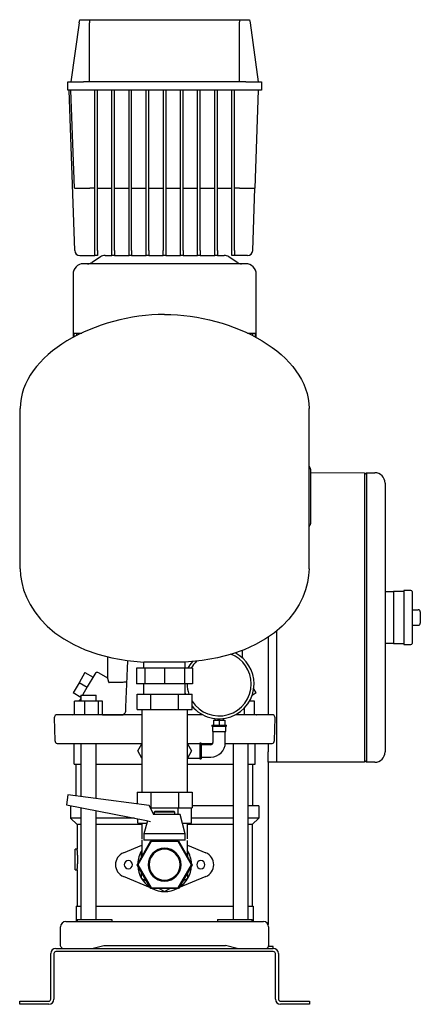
# Model space of a CAD drawing. Header units: millimetres. Extents: x 17 to 1297, y 16 to 968.
# Tile 3 of 3: x 910 to 1297, y 16 to 968. Entities that reach past the tile are written whole.
import ezdxf

# ---------------------------------------------------------------- set-up
doc = ezdxf.new("R2010")
doc.units = ezdxf.units.MM

msp = doc.modelspace()

# ---------------------------------------------------------------- linework, layer by layer
at = {"color": 7, "linetype": 'Continuous', "lineweight": 25}
for p, q in [((967.15, 964.89), (959.15, 907.97)), ((967.59, 967.97), (977.14, 967.97)), ((977.14, 967.97), (1122.16, 967.97)), ((977.15, 907.97), (977.15, 964.89)), ((1122.15, 907.97), (1122.15, 964.89)), ((1122.16, 967.97), (1131.72, 967.97)), ((1132.15, 964.89), (1140.15, 907.97)), ((956.15, 899.97), (956.15, 907.97)), ((956.15, 907.97), (971.15, 907.97)), ((1128.15, 907.97), (971.15, 907.97)), ((1128.15, 907.97), (1143.15, 907.97)), ((1143.15, 907.97), (1143.15, 899.97)), ((971.15, 899.97), (956.15, 899.97)), ((962.82, 744.8), (957.4, 899.97)), ((962.47, 804.97), (959.15, 899.97)), ((1128.15, 899.97), (971.15, 899.97)), ((982.15, 744.8), (982.15, 899.97)), ((984.65, 744.8), (984.65, 899.97)), ((998.72, 744.8), (998.72, 899.97)), ((1001.22, 744.8), (1001.22, 899.97)), ((1015.28, 744.8), (1015.28, 899.97)), ((1017.78, 744.8), (1017.78, 899.97)), ((1031.84, 744.8), (1031.84, 899.97)), ((1034.34, 744.8), (1034.34, 899.97)), ((1048.4, 899.97), (1048.4, 744.8)), ((1050.9, 899.97), (1050.9, 744.8)), ((1064.97, 744.8), (1064.97, 899.97)), ((1067.47, 744.8), (1067.47, 899.97)), ((1081.53, 744.8), (1081.53, 899.97)), ((1084.03, 744.8), (1084.03, 899.97)), ((1098.09, 744.8), (1098.09, 899.97)), ((1100.59, 744.8), (1100.59, 899.97)), ((1114.65, 744.8), (1114.65, 899.97)), ((1117.15, 744.8), (1117.15, 899.97)), ((1143.15, 899.97), (1128.15, 899.97)), ((1140.15, 899.97), (1136.84, 804.97)), ((982.15, 804.97), (977.46, 804.97)), ((984.65, 804.97), (998.72, 804.97)), ((1001.22, 804.97), (1015.28, 804.97)), ((1017.78, 804.97), (1031.84, 804.97)), ((1034.34, 804.97), (1048.4, 804.97)), ((1050.9, 804.97), (1064.97, 804.97)), ((1067.47, 804.97), (1081.53, 804.97)), ((1084.03, 804.97), (1098.09, 804.97)), ((1100.59, 804.97), (1114.65, 804.97)), ((1121.85, 804.97), (1117.15, 804.97)), ((1134.74, 744.8), (1136.84, 804.97)), ((982.15, 739.97), (982.15, 744.8)), ((984.65, 744.8), (984.65, 739.97)), ((998.72, 739.97), (998.72, 744.8)), ((1001.22, 744.8), (1001.22, 739.97)), ((1015.28, 739.97), (1015.28, 744.8)), ((1017.78, 744.8), (1017.78, 739.97)), ((1031.84, 739.97), (1031.84, 744.8)), ((1034.34, 744.8), (1034.34, 739.97)), ((1048.4, 739.97), (1048.4, 744.8)), ((1050.9, 744.8), (1050.9, 739.97)), ((1064.97, 739.97), (1064.97, 744.8)), ((1067.47, 744.8), (1067.47, 739.97)), ((1081.53, 739.97), (1081.53, 744.8)), ((1084.03, 744.8), (1084.03, 739.97)), ((1098.09, 739.97), (1098.09, 744.8)), ((1100.59, 744.8), (1100.59, 739.97)), ((1114.65, 739.97), (1114.65, 744.8)), ((1117.15, 744.8), (1117.15, 739.97)), ((967.82, 739.97), (982.15, 739.97)), ((987.64, 738.63), (979.67, 733.31)), ((984.65, 739.97), (982.15, 739.97)), ((992.08, 739.97), (998.72, 739.97)), ((1001.22, 739.97), (998.72, 739.97)), ((1001.22, 739.97), (1015.28, 739.97)), ((1017.78, 739.97), (1015.28, 739.97)), ((1017.78, 739.97), (1031.84, 739.97)), ((1034.34, 739.97), (1031.84, 739.97)), ((1034.34, 739.97), (1048.4, 739.97)), ((1050.9, 739.97), (1048.4, 739.97)), ((1050.9, 739.97), (1064.97, 739.97)), ((1067.47, 739.97), (1064.97, 739.97)), ((1067.47, 739.97), (1081.53, 739.97)), ((1084.03, 739.97), (1081.53, 739.97)), ((1084.03, 739.97), (1098.09, 739.97)), ((1100.59, 739.97), (1098.09, 739.97)), ((1100.59, 739.97), (1107.23, 739.97)), ((1119.64, 733.31), (1111.67, 738.63)), ((1117.15, 739.97), (1114.65, 739.97)), ((1129.74, 739.97), (1117.15, 739.97)), ((1049.65, 731.97), (971.15, 731.97)), ((1128.15, 731.97), (1049.65, 731.97)), ((961.15, 721.97), (961.15, 664.97)), ((1138.15, 664.97), (1138.15, 721.97)), ((961.15, 664.97), (961.15, 660.57)), ((961.15, 664.97), (962, 664.97)), ((962, 664.97), (961.99, 661.02)), ((962, 664.97), (964.59, 664.97)), ((964.59, 664.97), (964.53, 662.41)), ((964.59, 664.97), (969.09, 664.97)), ((968.95, 664.97), (968.95, 664.64)), ((969.09, 664.97), (969.63, 664.97)), ((1129.62, 664.97), (1130.22, 664.97)), ((1130.22, 664.97), (1134.72, 664.97)), ((1130.36, 664.64), (1130.36, 664.97)), ((1134.78, 662.41), (1134.72, 664.97)), ((1134.72, 664.97), (1137.31, 664.97)), ((1137.32, 661.02), (1137.31, 664.97)), ((1137.31, 664.97), (1138.15, 664.97)), ((1138.15, 660.57), (1138.15, 664.97)), ((910.15, 436.97), (910.15, 591.97)), ((1189.15, 436.97), (1189.15, 591.97)), ((1189.15, 536.22), (1190.32, 534.48)), ((1190.57, 533.89), (1190.32, 534.48)), ((1190.63, 533.66), (1190.46, 533.99)), ((1190.61, 533.44), (1190.61, 533.44)), ((1190.61, 533.44), (1190.65, 533.32)), ((1190.65, 530.04), (1242.65, 529.97)), ((1190.65, 530.04), (1190.65, 483.91)), ((1242.65, 529.97), (1242.65, 509.97)), ((1242.65, 527.97), (1244.65, 529.97)), ((1244.65, 529.97), (1244.65, 509.97)), ((1244.65, 529.97), (1252.65, 529.97)), ((1262.65, 519.97), (1262.65, 509.97)), ((1242.65, 509.97), (1242.65, 269.97)), ((1244.65, 509.97), (1244.65, 269.97)), ((1262.65, 509.97), (1262.65, 269.97)), ((1189.15, 477.72), (1190.32, 479.47)), ((1262.65, 414.97), (1270.65, 414.97)), ((1280.65, 414.97), (1270.65, 414.97)), ((1270.65, 414.97), (1270.65, 404.97)), ((1287.65, 415.97), (1280.65, 415.97)), ((1280.65, 415.97), (1280.65, 389.97)), ((1288.65, 414.97), (1288.65, 364.97)), ((1270.65, 404.97), (1270.65, 389.97)), ((1288.65, 397.47), (1294.65, 397.47)), ((1296.65, 395.47), (1296.65, 384.47)), ((1270.65, 389.97), (1270.65, 374.97)), ((1280.65, 389.97), (1280.65, 363.97)), ((1288.65, 382.47), (1294.65, 382.47)), ((1157.65, 376.83), (1157.65, 259.97)), ((1157.65, 376.83), (1157.65, 269.97)), ((1270.65, 374.97), (1270.65, 364.97)), ((1149.65, 370.86), (1149.65, 295.97)), ((1270.65, 364.97), (1262.65, 364.97)), ((1270.65, 364.97), (1280.65, 364.97)), ((1280.65, 363.97), (1287.65, 363.97)), ((1124.65, 358.1), (1124.65, 351.06)), ((994.41, 352), (994.41, 331.66)), ((1069.65, 346.66), (1029.65, 346.66)), ((1029.65, 340.97), (1029.65, 346.66)), ((1069.65, 340.97), (1069.65, 346.66)), ((972.7, 336.89), (966.95, 326.93)), ((972.7, 336.89), (980.49, 332.39)), ((982.15, 335.27), (974.96, 322.82)), ((986.25, 336.37), (994.41, 331.66)), ((1022.59, 340.97), (1022.59, 325.97)), ((1030.52, 340.97), (1022.59, 340.97)), ((1030.52, 340.97), (1030.52, 325.97)), ((1049.65, 340.97), (1030.52, 340.97)), ((1049.65, 340.97), (1049.65, 325.97)), ((1068.79, 340.97), (1049.65, 340.97)), ((1068.79, 340.97), (1068.79, 325.97)), ((1076.71, 340.97), (1068.79, 340.97)), ((1076.71, 340.97), (1076.71, 325.97)), ((966.95, 326.93), (961.2, 316.97)), ((974.74, 322.43), (966.95, 326.93)), ((1030.52, 325.97), (1022.59, 325.97)), ((1029.65, 315.97), (1029.65, 325.97)), ((1049.65, 325.97), (1030.52, 325.97)), ((1068.79, 325.97), (1049.65, 325.97)), ((1076.71, 325.97), (1068.79, 325.97)), ((1069.65, 315.97), (1069.65, 325.97)), ((1071.35, 325.97), (1071.35, 325.77)), ((968.81, 312.57), (961.2, 316.97)), ((968.81, 314.97), (968.81, 308.97)), ((968.81, 314.97), (968.83, 314.97)), ((968.83, 314.97), (983.41, 314.97)), ((974.96, 322.82), (970.43, 314.97)), ((983.41, 308.97), (983.41, 314.97)), ((1023.1, 300.97), (1023.1, 315.97)), ((1023.1, 315.97), (1036.38, 315.97)), ((1036.38, 300.97), (1036.38, 315.97)), ((1036.38, 315.97), (1062.93, 315.97)), ((1062.93, 300.97), (1062.93, 315.97)), ((1062.93, 315.97), (1076.21, 315.97)), ((1070.01, 315.97), (1069.65, 317.22)), ((1076.21, 300.97), (1076.21, 315.97)), ((1138.11, 316.97), (1134.19, 314.7)), ((1138.11, 316.97), (1135.73, 321.1)), ((962.73, 295.97), (962.73, 308.97)), ((972.52, 308.97), (962.73, 308.97)), ((967.86, 310.5), (967.65, 310.14)), ((972.52, 295.97), (972.52, 308.97)), ((985.91, 308.97), (972.52, 308.97)), ((985.91, 295.97), (985.91, 308.97)), ((989.5, 308.97), (985.91, 308.97)), ((989.5, 295.97), (989.5, 308.97)), ((1136.58, 308.97), (1131.58, 308.97)), ((1136.58, 295.97), (1136.58, 308.97)), ((1136.58, 296.29), (1136.58, 308.97)), ((1136.58, 308.97), (1136.58, 308.97)), ((960.06, 295.97), (946, 295.97)), ((1027.65, 295.97), (967.39, 295.97)), ((989.5, 295.97), (1009.57, 295.97)), ((989.5, 295.97), (1008.79, 295.97)), ((1011.71, 299), (1011.56, 298.1)), ((1023.1, 300.97), (1036.38, 300.97)), ((1027.65, 300.97), (1027.65, 285.97)), ((1036.38, 300.97), (1062.93, 300.97)), ((1062.93, 300.97), (1076.21, 300.97)), ((1071.65, 285.97), (1071.65, 300.97)), ((1086.46, 295.97), (1071.65, 295.97)), ((1131.92, 295.97), (1118.15, 295.97)), ((1126.78, 295.97), (1126.78, 302.53)), ((1138.42, 295.97), (1138.66, 295.97)), ((1153.31, 295.97), (1139.25, 295.97)), ((943, 292.89), (943.58, 270.89)), ((1027.65, 285.97), (1027.65, 235.97)), ((1071.65, 235.97), (1071.65, 285.97)), ((1095.3, 285.77), (1095.3, 284.77)), ((1095.3, 285.77), (1102.3, 285.77)), ((1096.8, 290.77), (1096.8, 285.77)), ((1096.8, 290.77), (1102.3, 290.77)), ((1098.2, 292.27), (1098.2, 290.77)), ((1102.3, 290.77), (1102.3, 285.77)), ((1102.3, 290.77), (1107.8, 290.77)), ((1102.3, 285.77), (1109.3, 285.77)), ((1106.4, 290.77), (1106.4, 292.27)), ((1107.8, 290.77), (1107.8, 285.77)), ((1109.3, 284.77), (1109.3, 285.77)), ((1155.73, 270.89), (1156.31, 292.89)), ((1095.3, 284.77), (1102.3, 284.77)), ((1095.8, 284.77), (1095.8, 279.77)), ((1095.8, 279.77), (1102.3, 279.77)), ((1096.3, 279.77), (1096.3, 268.97)), ((1102.3, 284.77), (1109.3, 284.77)), ((1102.3, 279.77), (1108.8, 279.77)), ((1108.3, 268.97), (1108.3, 279.77)), ((1108.8, 279.77), (1108.8, 284.77)), ((962.3, 248.07), (962.3, 268.07)), ((968.81, 268.07), (968.81, 216.97)), ((983.41, 215.03), (983.41, 268.07)), ((1023.67, 260.97), (1027.65, 267.87)), ((1071.54, 268.07), (1083.8, 267.97)), ((1083.8, 267.97), (1071.65, 267.97)), ((1071.65, 267.87), (1075.64, 260.97)), ((1084.8, 268.47), (1083.8, 268.47)), ((1083.8, 268.47), (1083.8, 260.97)), ((1084.8, 268.47), (1084.8, 260.97)), ((1084.8, 268.07), (1096.06, 268.07)), ((1094.3, 266.97), (1084.8, 266.97)), ((1115.9, 268.07), (1115.9, 97.97)), ((1130.5, 97.97), (1130.5, 268.07)), ((1137, 248.07), (1137, 268.07)), ((1149.65, 268.07), (1149.65, 259.97)), ((1242.65, 269.97), (1242.65, 249.97)), ((1244.65, 269.97), (1244.65, 249.97)), ((1262.65, 269.97), (1262.65, 259.97)), ((1027.65, 254.08), (1023.67, 260.97)), ((1075.64, 260.97), (1071.65, 254.08)), ((1083.8, 260.97), (1083.8, 253.47)), ((1084.8, 260.97), (1084.8, 253.47)), ((1149.65, 249.97), (1149.65, 259.97)), ((1157.65, 259.97), (1157.65, 249.97)), ((962.3, 248.07), (968.81, 248.07)), ((964.3, 217.57), (964.3, 248.07)), ((983.41, 248.07), (1027.65, 248.07)), ((1071.65, 253.97), (1083.8, 253.97)), ((1071.65, 248.07), (1115.9, 248.07)), ((1083.8, 253.47), (1084.8, 253.47)), ((1084.8, 254.97), (1094.3, 254.97)), ((1130.5, 248.07), (1137, 248.07)), ((1135, 207.97), (1135, 248.07)), ((1157.65, 249.97), (1149.65, 249.97)), ((1149.65, 249.97), (1149.65, 93.15)), ((1242.65, 249.97), (1157.65, 249.97)), ((1244.65, 249.97), (1242.65, 251.97)), ((1252.65, 249.97), (1244.65, 249.97)), ((1027.65, 235.97), (1027.65, 220.97)), ((1071.65, 220.97), (1071.65, 235.97)), ((1023.1, 220.97), (1023.1, 209.77)), ((1023.1, 220.97), (1036.38, 220.97)), ((1036.38, 220.97), (1036.38, 205.97)), ((1036.38, 220.97), (1062.93, 220.97)), ((1062.93, 220.97), (1062.93, 205.97)), ((1062.93, 220.97), (1076.21, 220.97)), ((1076.21, 220.97), (1076.21, 205.97)), ((956.06, 218.66), (954.75, 208.77)), ((1034.82, 208.21), (956.06, 218.66)), ((954.75, 208.77), (1032.01, 193.75)), ((958.65, 207.97), (958.65, 195.97)), ((958.87, 207.97), (958.65, 207.97)), ((968.81, 206.04), (968.81, 97.97)), ((983.41, 97.97), (983.41, 203.2)), ((1039.22, 199.62), (1034.82, 208.21)), ((1035.97, 205.97), (1036.38, 205.97)), ((1036.38, 205.97), (1062.93, 205.97)), ((1036.66, 204.61), (1036.66, 205.97)), ((1040.65, 202.62), (1039.65, 201.62)), ((1039.65, 201.62), (1039.65, 199.62)), ((1049.65, 201.62), (1039.65, 201.62)), ((1040.65, 202.62), (1049.65, 202.62)), ((1049.65, 202.62), (1058.65, 202.62)), ((1059.65, 201.62), (1049.65, 201.62)), ((1059.65, 201.62), (1058.65, 202.62)), ((1059.65, 199.62), (1059.65, 201.62)), ((1062.64, 199.62), (1062.64, 205.97)), ((1062.93, 205.97), (1076.21, 205.97)), ((1075.64, 190.97), (1075.64, 205.97)), ((1115.9, 207.97), (1076.21, 207.97)), ((1140.65, 207.97), (1130.5, 207.97)), ((1140.65, 207.97), (1140.65, 195.97)), ((968.81, 195.97), (958.65, 195.97)), ((965.15, 189.97), (958.65, 195.97)), ((1020.6, 195.97), (983.41, 195.97)), ((1023.67, 190.97), (1023.67, 195.37)), ((1023.67, 190.97), (1032.35, 190.97)), ((1027.65, 190.97), (1027.65, 175.97)), ((1033.03, 193.52), (1029.65, 180.87)), ((1032.01, 193.75), (1036.13, 192.81)), ((1049.65, 199.62), (1038.47, 199.62)), ((1064.65, 199.62), (1049.65, 199.62)), ((1069.65, 180.87), (1064.65, 199.62)), ((1066.96, 190.97), (1075.64, 190.97)), ((1071.65, 175.97), (1071.65, 190.97)), ((1115.9, 195.97), (1075.64, 195.97)), ((1140.65, 195.97), (1130.5, 195.97)), ((1134.15, 189.97), (1140.65, 195.97)), ((968.81, 189.97), (965.15, 189.97)), ((965.15, 189.97), (965.15, 165.97)), ((1027.65, 189.97), (983.41, 189.97)), ((1115.9, 189.97), (1071.65, 189.97)), ((1134.15, 189.97), (1130.5, 189.97)), ((1134.15, 189.97), (1134.15, 110.97)), ((1023.1, 150.97), (1036.38, 173.97)), ((1036.66, 173.47), (1023.67, 150.97)), ((1027.65, 175.07), (1027.65, 158.87)), ((1029.65, 180.87), (1029.65, 174.62)), ((1049.65, 180.87), (1029.65, 180.87)), ((1049.65, 174.62), (1029.65, 174.62)), ((1036.38, 173.97), (1039.65, 173.97)), ((1062.64, 173.47), (1036.66, 173.47)), ((1039.65, 174.62), (1039.65, 173.47)), ((1069.65, 180.87), (1049.65, 180.87)), ((1069.65, 174.62), (1049.65, 174.62)), ((1059.65, 173.47), (1059.65, 174.62)), ((1059.65, 173.97), (1062.93, 173.97)), ((1075.64, 150.97), (1062.64, 173.47)), ((1062.93, 173.97), (1076.21, 150.97)), ((1069.65, 174.62), (1069.65, 180.87)), ((1071.65, 158.87), (1071.65, 174.36)), ((965.15, 165.97), (963.15, 165.97)), ((963.15, 155.97), (963.15, 165.97)), ((1009.83, 162.5), (1027.65, 169.95)), ((1027.65, 164.25), (1027.15, 163.96)), ((1027.15, 163.96), (1027.15, 158)), ((1071.65, 169.95), (1089.48, 162.5)), ((1072.15, 163.96), (1071.65, 164.25)), ((1072.15, 158), (1072.15, 163.96)), ((963.15, 145.97), (963.15, 155.97)), ((963.15, 145.97), (965.15, 145.97)), ((965.15, 145.97), (965.15, 110.97)), ((1036.38, 127.97), (1023.1, 150.97)), ((1023.67, 150.97), (1036.66, 128.47)), ((1027.15, 143.94), (1027.15, 137.98)), ((1062.64, 128.47), (1075.64, 150.97)), ((1076.21, 150.97), (1062.93, 127.97)), ((1072.15, 137.98), (1072.15, 143.94)), ((1036.09, 128.46), (1009.83, 139.44)), ((1027.15, 137.98), (1032.32, 135)), ((1089.48, 139.44), (1063.22, 128.46)), ((1066.99, 135), (1072.15, 137.98)), ((1062.93, 127.97), (1036.38, 127.97)), ((1036.66, 128.47), (1062.64, 128.47)), ((1039.63, 126.98), (1037.26, 127.97)), ((1044.49, 127.97), (1049.65, 124.99)), ((1049.65, 124.99), (1054.82, 127.97)), ((1062.05, 127.97), (1059.68, 126.98)), ((964.15, 110.97), (964.15, 95.97)), ((964.15, 110.97), (968.81, 110.97)), ((983.41, 110.97), (1115.9, 110.97)), ((1130.5, 110.97), (1135.15, 110.97)), ((1135.15, 110.97), (1135.15, 95.97)), ((954.15, 95.97), (974.35, 95.97)), ((965.15, 97.97), (965.15, 95.97)), ((965.15, 97.97), (986.49, 97.97)), ((974.35, 95.97), (1124.95, 95.97)), ((986.49, 97.97), (998.69, 97.97)), ((998.69, 97.97), (998.69, 95.97)), ((1100.62, 97.97), (1100.62, 95.97)), ((1100.62, 97.97), (1112.82, 97.97)), ((1112.82, 97.97), (1134.15, 97.97)), ((1124.95, 95.97), (1145.15, 95.97)), ((1134.15, 95.97), (1134.15, 97.97)), ((949.15, 72.5), (949.15, 90.97)), ((1150.15, 90.97), (1150.15, 72.5)), ((944.65, 69.97), (1154.65, 69.97)), ((1154.65, 66.97), (944.65, 66.97)), ((979.45, 69.97), (990.95, 72.97)), ((990.95, 72.97), (1108.35, 72.97)), ((1119.85, 69.97), (1108.35, 72.97)), ((1119.65, 69.97), (1119.65, 70.02)), ((1154.65, 71.97), (1149.98, 71.97)), ((1154.65, 69.97), (1154.65, 71.97)), ((939.65, 20.97), (939.65, 64.97)), ((942.65, 64.97), (942.65, 20.97)), ((1156.65, 20.97), (1156.65, 64.97)), ((1159.65, 64.97), (1159.65, 20.97)), ((909.65, 15.97), (909.65, 18.97)), ((909.65, 18.97), (914.65, 18.97)), ((914.65, 15.97), (909.65, 15.97)), ((914.65, 18.97), (937.65, 18.97)), ((937.65, 15.97), (914.65, 15.97)), ((1161.65, 18.97), (1184.65, 18.97)), ((1184.65, 15.97), (1161.65, 15.97)), ((1184.65, 18.97), (1189.65, 18.97)), ((1189.65, 15.97), (1184.65, 15.97)), ((1189.65, 18.97), (1189.65, 15.97))]:
    msp.add_line(p, q, dxfattribs=at)
for centre, radius, start, end in [((967.82, 744.97), 5, 182, 270), ((1129.74, 744.97), 5, 270, 358), ((975.23, 739.97), 8, 270, 303.69007), ((992.08, 731.97), 8, 90, 123.69007), ((1107.23, 731.97), 8, 56.30993, 90), ((1124.08, 739.97), 8, 236.30993, 270), ((971.15, 721.97), 10, 90, 180), ((1128.15, 721.97), 10, 0, 90), ((1188.65, 533.36), 2, 358.58123, 33.72088), ((1252.65, 519.97), 10, 0, 90), ((1188.65, 480.58), 2, 326.30993, 0), ((1287.65, 414.97), 1, 360, 90), ((1294.65, 395.47), 2, 0, 90), ((1294.65, 384.47), 2, 270, 0), ((1287.65, 364.97), 1, 270, 0), ((1102.3, 325.77), 30.95, 0, 68.40994), ((1102.3, 325.77), 33.75, 0, 62.64259), ((1102.3, 325.77), 33.75, 140.03014, 153.23255), ((1102.3, 325.77), 30.95, 134.75662, 150.58613), ((984.75, 333.77), 3, 60.0187, 150), ((1102.3, 325.77), 30.95, 180, 198.45983), ((1102.3, 325.77), 33.75, 219.36755, 0), ((1102.3, 325.77), 30.95, 212.53815, 0), ((946, 292.97), 3, 90.0005, 181.5), ((960.65, 302.97), 7, 270, 287.29222), ((1138.66, 302.97), 7, 252.73875, 270), ((1153.31, 292.97), 3, 358.5, 89.9995), ((946.58, 270.97), 3, 181.5, 255.22028), ((1094.3, 268.97), 2, 270, 0), ((1094.3, 268.97), 14, 270, 0), ((1152.73, 270.97), 3, 284.75849, 358.48043), ((1252.65, 259.97), 10, 270, 0), ((1014.65, 150.97), 12.5, 112.68809, 180), ((1049.65, 150.97), 26, 147.79577, 177.79577), ((1049.65, 150.97), 15.88, 0, 180), ((1049.65, 150.97), 15, 0, 180), ((1049.65, 150.97), 26, 2.20423, 32.20423), ((1084.65, 150.97), 12.5, 292.68809, 67.31191), ((1014.65, 150.97), 4, 0, 180), ((1084.65, 150.97), 4, 0, 180), ((1014.65, 150.97), 12.5, 180, 247.31191), ((1014.65, 150.97), 4, 180, 0), ((1049.65, 150.97), 26, 182.20423, 237.79577), ((1049.65, 150.97), 15.88, 180, 0), ((1049.65, 150.97), 15, 180, 0), ((1049.65, 150.97), 26, 302.20423, 357.79577), ((1084.65, 150.97), 4, 180, 0), ((1049.65, 150.97), 26, 242.20423, 297.79577), ((954.15, 90.97), 5, 90, 180), ((1145.15, 90.97), 5, 0, 90), ((944.65, 64.97), 5, 90, 180), ((944.65, 64.97), 2, 90, 180), ((1154.65, 64.97), 5, 0, 90), ((1154.65, 64.97), 2, 0, 90), ((937.65, 20.97), 2, 270, 0), ((937.65, 20.97), 5, 270, 0), ((1161.65, 20.97), 5, 180, 270), ((1161.65, 20.97), 2, 180, 270)]:
    msp.add_arc(centre, radius, start, end, dxfattribs=at)
for points in [[(967.15, 964.89), (967.3, 965.92), (967.44, 966.95), (967.59, 967.97)], [(977.14, 967.97), (977.15, 966.95), (977.15, 965.92), (977.15, 964.89)], [(1122.15, 964.89), (1122.15, 965.92), (1122.16, 966.95), (1122.16, 967.97)], [(1131.72, 967.97), (1131.87, 966.95), (1132.01, 965.92), (1132.15, 964.89)], [(1049.65, 682.97), (984.14, 682.97), (910.15, 645.12), (910.15, 591.97)], [(1049.65, 682.97), (1115.17, 682.97), (1189.15, 645.12), (1189.15, 591.97)], [(910.15, 436.97), (910.15, 403.38), (939.34, 353.13), (1029.65, 346.66)], [(1189.15, 436.97), (1189.15, 403.38), (1159.96, 353.13), (1069.65, 346.66)]]:
    msp.add_open_spline(points, degree=3, dxfattribs=at)
for points, knots in [([(962.47, 804.97), (962.47, 804.97), (962.55, 804.97), (962.89, 804.97), (963.16, 804.97), (963.89, 804.97), (964.35, 804.97), (965.47, 804.97), (966.13, 804.97), (967.59, 804.97), (968.4, 804.97), (970.11, 804.97), (971.02, 804.97), (972.87, 804.97), (973.81, 804.97), (975.66, 804.97), (976.58, 804.97), (977.46, 804.97)], [0, 0, 0, 0, 0.125, 0.125, 0.25, 0.25, 0.375, 0.375, 0.5, 0.5, 0.625, 0.625, 0.75, 0.75, 0.875, 0.875, 1, 1, 1, 1]), ([(1121.85, 804.97), (1122.73, 804.97), (1123.65, 804.97), (1125.5, 804.97), (1126.44, 804.97), (1128.29, 804.97), (1129.19, 804.97), (1130.91, 804.97), (1131.72, 804.97), (1133.18, 804.97), (1133.83, 804.97), (1134.95, 804.97), (1135.42, 804.97), (1136.15, 804.97), (1136.41, 804.97), (1136.76, 804.97), (1136.84, 804.97), (1136.84, 804.97)], [0, 0, 0, 0, 0.125, 0.125, 0.25, 0.25, 0.375, 0.375, 0.5, 0.5, 0.625, 0.625, 0.75, 0.75, 0.875, 0.875, 1, 1, 1, 1]), ([(1190.65, 533.32), (1190.65, 533.27), (1190.65, 533.23), (1190.65, 532.95), (1190.65, 532.33), (1190.65, 531.3), (1190.65, 530.48), (1190.65, 530.04)], [0, 0, 0, 0, 0.044857, 0.255125, 0.452818, 0.702806, 1, 1, 1, 1]), ([(1190.65, 483.91), (1190.65, 483.39), (1190.65, 482.93), (1190.65, 482.13), (1190.65, 481.78), (1190.65, 481.2), (1190.65, 480.98), (1190.65, 480.66), (1190.65, 480.58), (1190.65, 480.58)], [0, 0, 0, 0, 0.25, 0.25, 0.5, 0.5, 0.75, 0.75, 1, 1, 1, 1]), ([(1013.79, 348.39), (1013.69, 346.19), (1013.37, 338.88), (1012.88, 326.78), (1012.28, 312.52), (1011.89, 303.36), (1011.71, 299)], [0, 0, 0, 0, 0.133398, 0.443453, 0.734659, 1, 1, 1, 1]), ([(994.41, 331.66), (994.41, 331.66), (994.41, 331.66), (994.41, 331.64), (994.42, 331.62), (994.43, 331.59), (994.44, 331.54), (994.45, 331.49), (994.47, 331.43), (994.48, 331.36), (994.5, 331.28), (994.53, 331.19), (994.55, 331.09), (994.59, 330.94), (994.64, 330.73), (994.71, 330.43), (994.79, 330.1), (994.87, 329.72), (994.97, 329.31), (995.04, 329.01), (995.07, 328.86)], [0, 0, 0, 0, 0.039381, 0.078724, 0.118057, 0.157408, 0.196805, 0.236277, 0.275849, 0.315551, 0.35541, 0.395452, 0.435704, 0.476192, 0.561161, 0.646773, 0.73325, 0.82081, 0.90966, 1, 1, 1, 1]), ([(995.07, 328.86), (995.09, 328.78), (995.12, 328.63), (995.18, 328.42), (995.23, 328.22), (995.31, 327.98), (995.41, 327.72), (995.52, 327.47), (995.64, 327.28), (995.74, 327.16), (995.83, 327.09), (995.9, 327.06), (995.95, 327.05), (995.98, 327.05)], [0, 0, 0, 0, 0.080738, 0.160081, 0.238092, 0.314839, 0.452632, 0.582353, 0.699116, 0.808691, 0.875257, 0.938929, 1, 1, 1, 1]), ([(1012.9, 327.33), (1012.04, 327.32), (1009.61, 327.28), (1006.19, 327.22), (1002.64, 327.16), (999.78, 327.11), (997.5, 327.08), (996.48, 327.06), (995.98, 327.05)], [0, 0, 0, 0, 0.101767, 0.290491, 0.474676, 0.654322, 0.82943, 1, 1, 1, 1]), ([(967.23, 308.97), (967.24, 309.1), (967.27, 309.46), (967.45, 309.78), (967.56, 309.99)], [0, 0, 0, 0, 0.360877, 1, 1, 1, 1]), ([(968.8, 312.15), (968.63, 311.85), (968.22, 311.14), (967.71, 310.25), (967.61, 310.09), (967.56, 309.99)], [0, 0, 0, 0, 0.217691, 0.524851, 1, 1, 1, 1]), ([(968.76, 312.01), (968.48, 311.55), (968.05, 310.83), (967.91, 310.58), (967.86, 310.5)], [0, 0, 0, 0, 0.65725, 1, 1, 1, 1]), ([(1132.08, 308.97), (1132.07, 309.1), (1132.03, 309.46), (1131.86, 309.78), (1131.75, 309.99)], [0, 0, 0, 0, 0.360877, 1, 1, 1, 1]), ([(967.39, 295.97), (966.54, 295.97), (965.74, 295.97), (964.21, 295.97), (963.52, 295.97), (962.26, 295.97), (961.7, 295.97), (960.75, 295.97), (960.36, 295.97), (960.06, 295.97)], [0, 0, 0, 0, 0.25, 0.25, 0.5, 0.5, 0.75, 0.75, 1, 1, 1, 1]), ([(1011.56, 298.1), (1011.42, 297.71), (1011.25, 297.41), (1010.93, 297.02), (1010.82, 296.9), (1010.57, 296.68), (1010.44, 296.58), (1010.04, 296.32), (1009.75, 296.19), (1009.14, 296.01), (1008.84, 295.97), (1008.53, 295.97)], [0, 0, 0, 0, 0.25, 0.25, 0.375, 0.375, 0.5, 0.5, 0.75, 0.75, 1, 1, 1, 1]), ([(1139.25, 295.97), (1138.95, 295.97), (1138.56, 295.97), (1137.6, 295.97), (1137.04, 295.97), (1135.78, 295.97), (1135.07, 295.97), (1133.57, 295.97), (1132.77, 295.97), (1131.92, 295.97)], [0, 0, 0, 0, 0.25, 0.25, 0.5, 0.5, 0.75, 0.75, 1, 1, 1, 1]), ([(945.81, 268.07), (945.81, 268.07), (945.72, 268.07), (946.05, 268.07), (946.82, 268.07), (948.04, 268.07), (949.49, 268.07), (951.09, 268.07), (952.75, 268.07), (954.36, 268.07), (955.86, 268.07), (957.11, 268.07), (958.09, 268.07), (958.8, 268.07), (959.35, 268.07), (959.66, 268.07), (959.79, 268.07)], [0, 0, 0, 0, 0.002094, 0.148585, 0.283562, 0.407025, 0.518974, 0.619408, 0.708326, 0.785729, 0.851616, 0.905987, 0.939207, 0.96595, 0.986214, 1, 1, 1, 1]), ([(959.79, 268.07), (959.83, 268.07), (959.91, 268.07), (960.04, 268.07), (960.18, 268.07), (960.33, 268.07), (960.49, 268.07), (960.65, 268.07), (960.82, 268.07), (960.99, 268.07), (961.17, 268.07), (961.36, 268.07), (961.55, 268.07), (961.75, 268.07), (961.95, 268.07), (962.16, 268.07), (962.37, 268.07), (962.58, 268.07), (962.95, 268.07), (963.72, 268.07), (964.74, 268.07), (965.81, 268.07), (966.53, 268.07), (967.11, 268.07), (967.46, 268.07), (967.6, 268.07)], [0, 0, 0, 0, 0.031864, 0.063318, 0.09439, 0.125109, 0.155502, 0.185589, 0.215393, 0.244931, 0.274224, 0.303304, 0.3322, 0.360893, 0.389335, 0.417477, 0.445262, 0.472669, 0.499728, 0.581308, 0.748982, 0.833757, 0.903693, 0.959092, 1, 1, 1, 1]), ([(967.6, 268.07), (972.9, 268.07), (982.94, 268.07), (999.22, 268.07), (1013.98, 268.07), (1023.94, 268.07), (1027.77, 268.07)], [0, 0, 0, 0, 0.2710531, 0.5139275, 0.8131547, 1, 1, 1, 1]), ([(1108.17, 268.07), (1110.7, 268.07), (1118.67, 268.07), (1126.42, 268.07), (1131.71, 268.07)], [0, 0, 0, 0, 0.318025, 1, 1, 1, 1]), ([(1131.71, 268.07), (1131.81, 268.07), (1132.03, 268.07), (1132.39, 268.07), (1132.8, 268.07), (1133.26, 268.07), (1133.75, 268.07), (1134.48, 268.07), (1135.43, 268.07), (1136.32, 268.07), (1137, 268.07), (1137.46, 268.07), (1137.89, 268.07), (1138.29, 268.07), (1138.65, 268.07), (1138.98, 268.07), (1139.28, 268.07), (1139.44, 268.07), (1139.52, 268.07)], [0, 0, 0, 0, 0.028762, 0.062653, 0.101645, 0.145737, 0.194965, 0.249404, 0.367674, 0.499556, 0.561958, 0.624301, 0.686771, 0.749509, 0.812346, 0.874908, 0.937394, 1, 1, 1, 1]), ([(1139.52, 268.07), (1139.6, 268.07), (1139.93, 268.07), (1140.64, 268.07), (1141.69, 268.07), (1143.01, 268.07), (1144.51, 268.07), (1146.07, 268.07), (1147.61, 268.07), (1149.07, 268.07), (1150.45, 268.07), (1151.69, 268.07), (1152.68, 268.07), (1153.37, 268.07), (1153.45, 268.07), (1153.5, 268.07)], [0, 0, 0, 0, 0.008787, 0.035429, 0.078225, 0.129826, 0.194191, 0.271319, 0.347587, 0.433231, 0.528252, 0.632649, 0.746421, 0.86957, 1, 1, 1, 1]), ([(965.75, 155.97), (965.75, 156.07), (965.75, 156.28), (965.75, 156.6), (965.74, 156.91), (965.74, 157.23), (965.73, 157.55), (965.73, 157.87), (965.72, 158.19), (965.71, 158.52), (965.7, 158.84), (965.69, 159.16), (965.67, 159.48), (965.65, 159.98), (965.62, 160.68), (965.57, 161.47), (965.51, 162.28), (965.45, 163.05), (965.39, 163.74), (965.33, 164.33), (965.28, 164.81), (965.24, 165.18), (965.21, 165.45), (965.19, 165.65), (965.18, 165.79), (965.16, 165.9), (965.16, 165.96), (965.15, 165.97), (965.15, 165.97)], [0, 0, 0, 0, 0.019773, 0.03974, 0.059899, 0.080251, 0.100797, 0.121537, 0.142471, 0.163599, 0.184922, 0.20644, 0.228153, 0.25006, 0.309238, 0.374584, 0.426707, 0.499807, 0.57223, 0.624425, 0.689978, 0.749422, 0.793102, 0.836012, 0.878155, 0.919533, 0.960147, 1, 1, 1, 1]), ([(965.15, 145.97), (965.15, 145.97), (965.15, 145.97), (965.16, 145.99), (965.16, 146.01), (965.16, 146.05), (965.17, 146.09), (965.18, 146.15), (965.18, 146.22), (965.19, 146.3), (965.2, 146.39), (965.21, 146.49), (965.23, 146.61), (965.25, 146.8), (965.28, 147.13), (965.33, 147.61), (965.39, 148.19), (965.45, 148.89), (965.51, 149.66), (965.57, 150.47), (965.62, 151.26), (965.66, 152.06), (965.69, 152.77), (965.71, 153.42), (965.73, 154.07), (965.74, 154.71), (965.75, 155.34), (965.75, 155.76), (965.75, 155.97)], [0, 0, 0, 0, 0.019787, 0.039762, 0.059926, 0.080279, 0.100822, 0.121555, 0.142477, 0.16359, 0.184893, 0.206386, 0.228071, 0.249947, 0.309466, 0.375099, 0.427399, 0.499815, 0.573053, 0.625157, 0.690552, 0.74977, 0.793422, 0.836292, 0.878383, 0.919697, 0.960235, 1, 1, 1, 1]), ([(951.1, 69.97), (950.46, 70.37), (949.97, 70.79), (949.32, 71.64), (949.15, 72.07), (949.15, 72.5)], [0, 0, 0, 0, 0.5, 0.5, 1, 1, 1, 1]), ([(1148.21, 69.97), (1148.85, 70.37), (1149.34, 70.79), (1149.99, 71.64), (1150.15, 72.07), (1150.15, 72.5)], [0, 0, 0, 0, 0.5, 0.5, 1, 1, 1, 1])]:
    msp.add_open_spline(points, degree=3, knots=knots, dxfattribs=at)

doc.saveas('drawing.dxf')
